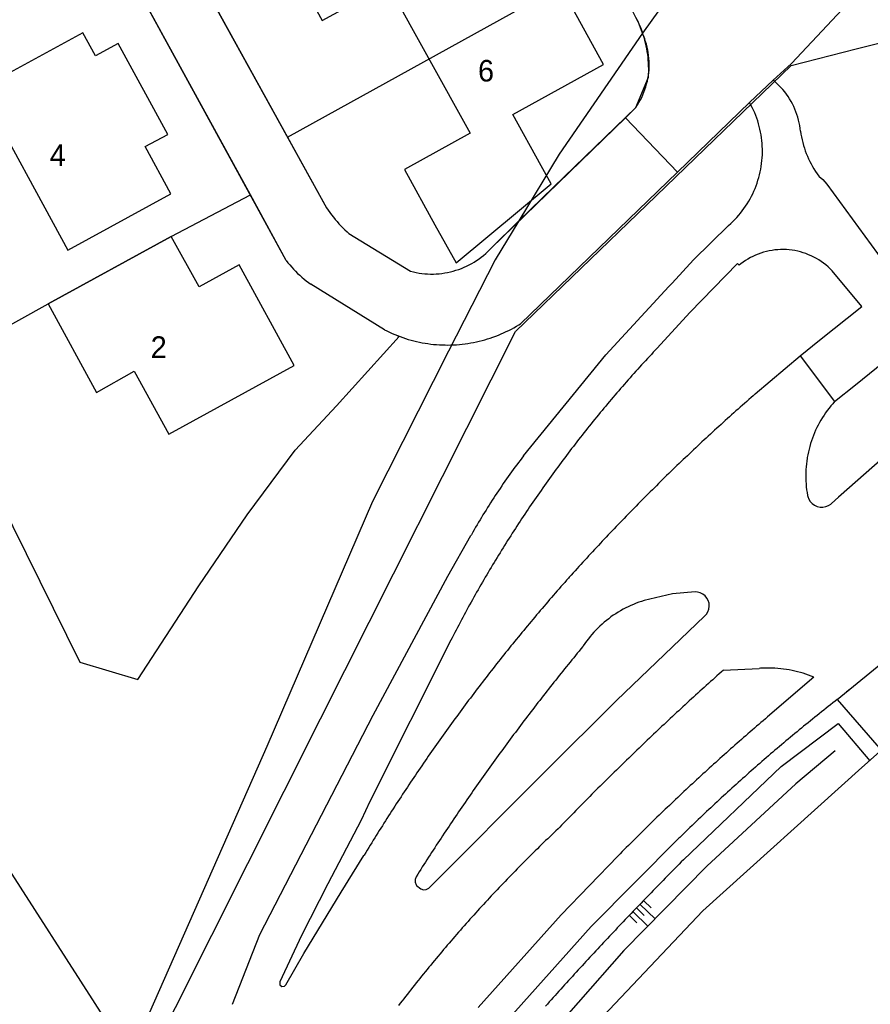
# Model space of a CAD drawing. Extents: x 123992 to 125854, y 449108 to 451911.
# Tile 45 of 175: x 124345 to 124405, y 450339 to 450408. Entities that reach past the tile are written whole.
import ezdxf
from ezdxf.enums import TextEntityAlignment as Align

# ---------------------------------------------------------------- set-up
doc = ezdxf.new("R2010")
doc.units = 0
for name, color, linetype in [('DEFAULT_113', 2, 'CONTINUOUS'), ('DEFAULT_21', 8, 'CONTINUOUS'), ('DEFAULT_23', 9, 'CONTINUOUS'), ('DEFAULT_4', 1, 'CONTINUOUS'), ('DEFAULT_79', 9, 'CONTINUOUS'), ('DEFAULT_87', 9, 'CONTINUOUS'), ('DEFAULT_99', 9, 'CONTINUOUS'), ('S04_TALUD', 9, 'CONTINUOUS')]:
    doc.layers.add(name, color=color, linetype=linetype)

msp = doc.modelspace()

# ---------------------------------------------------------------- linework, layer by layer
at = {"layer": 'DEFAULT_21'}
for points in [[(124353.574, 450333.99), (124366.218, 450359.126), (124379.79, 450386.089), (124388.956, 450394.916), (124399.01, 450404.609), (124403.523, 450405.769), (124409.097, 450407.179), (124422.333, 450409.675), (124432.444, 450411.575), (124441.162, 450415.642), (124479.555, 450433.589), (124491.01, 450438.966), (124500.173, 450443.286)], [(124361.329, 450395.607), (124351.456, 450413.672)], [(124363.919, 450399.624), (124385.555, 450411.59)], [(124388.644, 450406.86), (124388.58, 450407.05), (124388.511, 450407.237), (124388.438, 450407.423), (124388.359, 450407.607), (124388.276, 450407.789), (124388.188, 450407.969), (124388.095, 450408.146), (124387.998, 450408.321), (124387.896, 450408.493), (124387.79, 450408.662), (124387.679, 450408.829), (124387.564, 450408.992), (124387.445, 450409.153), (124387.321, 450409.31), (124387.194, 450409.464), (124387.137, 450409.53)], [(124358.982, 450408.545), (124363.919, 450399.624)], [(124388.188, 450401.701), (124388.298, 450401.868), (124388.402, 450402.039), (124388.499, 450402.214), (124388.589, 450402.392), (124388.672, 450402.574), (124388.749, 450402.759), (124388.818, 450402.946), (124388.881, 450403.136), (124388.936, 450403.329), (124388.984, 450403.523), (124389.024, 450403.719), (124389.057, 450403.916), (124389.082, 450404.114), (124389.1, 450404.314), (124389.11, 450404.513), (124389.113, 450404.713), (124389.108, 450404.913), (124389.096, 450405.113), (124389.076, 450405.312), (124389.048, 450405.51), (124389.013, 450405.707), (124388.971, 450405.902), (124388.921, 450406.096), (124388.864, 450406.288), (124388.8, 450406.477), (124388.728, 450406.664), (124388.65, 450406.848), (124388.644, 450406.86)], [(124388.188, 450401.701), (124382.458, 450396.165), (124380.023, 450393.802)], [(124363.919, 450399.624), (124366.643, 450394.701)], [(124339.471, 450383.715), (124347.24, 450388.03), (124355.8, 450392.72), (124361.329, 450395.607)], [(124363.825, 450391.04), (124361.329, 450395.607)], [(124366.643, 450394.701), (124366.755, 450394.536), (124366.871, 450394.373), (124366.991, 450394.212), (124367.113, 450394.054), (124367.239, 450393.899), (124367.368, 450393.746), (124367.501, 450393.596), (124367.636, 450393.449), (124367.775, 450393.305), (124367.916, 450393.163), (124368.061, 450393.025), (124368.187, 450392.909)], [(124322.321, 450394.455), (124332.589, 450372.873), (124343.266, 450350.508), (124351.496, 450337.758)], [(124378.1, 450391.888), (124380.023, 450393.802)], [(124368.187, 450392.909), (124372.495, 450390.289)], [(124372.495, 450390.289), (124372.689, 450390.241), (124372.885, 450390.2), (124373.082, 450390.165), (124373.28, 450390.138), (124373.479, 450390.117), (124373.678, 450390.104), (124373.878, 450390.098), (124374.078, 450390.098), (124374.278, 450390.106), (124374.478, 450390.121), (124374.676, 450390.142), (124374.874, 450390.171), (124375.071, 450390.207), (124375.266, 450390.249), (124375.46, 450390.299), (124375.652, 450390.355), (124375.842, 450390.418), (124376.03, 450390.488), (124376.214, 450390.564), (124376.397, 450390.646), (124376.576, 450390.735), (124376.752, 450390.83), (124376.924, 450390.932), (124377.093, 450391.039), (124377.258, 450391.152), (124377.418, 450391.271), (124377.575, 450391.396), (124377.727, 450391.526), (124377.874, 450391.661), (124378.017, 450391.801), (124378.1, 450391.888)], [(124363.825, 450391.04), (124363.948, 450390.882), (124364.075, 450390.728), (124364.206, 450390.577), (124364.341, 450390.429), (124364.479, 450390.285), (124364.621, 450390.144), (124364.767, 450390.007), (124364.916, 450389.873), (124365.068, 450389.744), (124365.224, 450389.618), (124365.383, 450389.497), (124365.54, 450389.383)], [(124370.664, 450386.221), (124365.54, 450389.383)], [(124339.471, 450383.715), (124342.896, 450376.271), (124349.452, 450363.08), (124353.495, 450361.869), (124357.748, 450368.399), (124361.101, 450373.326), (124364.453, 450377.835), (124367.322, 450380.918), (124371.703, 450385.759)], [(124370.664, 450386.221), (124370.843, 450386.131), (124371.023, 450386.045), (124371.205, 450385.962), (124371.389, 450385.883), (124371.574, 450385.808), (124371.703, 450385.759)], [(124406.42, 450357.953), (124403.922, 450355.74), (124392.849, 450345.764), (124381.852, 450334.138), (124372.754, 450322.762), (124369.714, 450318.224)]]:
    msp.add_lwpolyline(points, dxfattribs=at)
at = {"layer": 'DEFAULT_23'}
for points in [[(124392.628, 450412.41), (124388.644, 450406.86)], [(124388.644, 450406.86), (124382.836, 450398.453), (124380.023, 450393.802)], [(124380.023, 450393.802), (124378.386, 450391.077), (124375.137, 450384.727), (124369.836, 450374.25), (124362.486, 450357.198), (124354.312, 450338.671), (124353.037, 450335.369)]]:
    msp.add_lwpolyline(points, dxfattribs=at)
at = {"layer": 'DEFAULT_4'}
for points in [[(124381.59, 450397.62), (124379.61, 450401.21), (124385.93, 450404.69), (124379.93, 450415.59), (124373.6, 450412.11), (124371.63, 450415.69), (124364.22, 450411.6), (124366.34, 450407.75), (124370.91, 450410.25), (124376.63, 450399.9), (124372.06, 450397.37), (124374.19, 450393.53)], [(124355.79, 450395.67), (124354, 450398.98), (124355.58, 450399.81), (124352.13, 450406.14), (124350.54, 450405.28), (124349.66, 450406.9), (124342.48, 450402.98), (124348.62, 450391.76), (124355.79, 450395.67)], [(124374.19, 450393.53), (124375.658, 450390.884), (124382.273, 450396.382), (124381.59, 450397.62)], [(124364.39, 450383.74), (124360.55, 450390.74), (124357.75, 450389.2), (124355.8, 450392.72), (124347.24, 450388.03), (124350.6, 450381.86), (124353.23, 450383.34), (124355.64, 450378.95), (124364.39, 450383.74)]]:
    msp.add_lwpolyline(points, dxfattribs=at)
at = {"layer": 'DEFAULT_79'}
for points in [[(124391.087, 450397.196), (124387.467, 450400.982)], [(124402.06, 450356.898), (124399.319, 450354.606), (124393.137, 450348.859), (124387.348, 450342.998), (124380.979, 450335.762), (124378.268, 450332.521), (124376.231, 450329.575)]]:
    msp.add_lwpolyline(points, dxfattribs=at)
at = {"layer": 'DEFAULT_87'}
for points in [[(124391.492, 450349.303), (124398.31, 450355.803), (124402.285, 450358.792), (124404.475, 450356.215)], [(124391.492, 450349.303), (124391.351, 450349.161), (124391.21, 450349.02), (124391.069, 450348.878), (124390.928, 450348.736), (124390.787, 450348.594), (124390.647, 450348.451), (124390.506, 450348.309), (124390.366, 450348.166), (124390.226, 450348.024), (124390.085, 450347.881), (124389.945, 450347.738), (124389.805, 450347.596), (124389.666, 450347.453), (124389.526, 450347.309), (124389.386, 450347.166), (124389.247, 450347.023), (124389.107, 450346.879), (124388.968, 450346.736), (124388.829, 450346.592), (124388.69, 450346.448), (124388.551, 450346.304), (124388.412, 450346.16), (124388.274, 450346.016), (124388.135, 450345.872), (124387.997, 450345.728), (124387.858, 450345.583), (124387.72, 450345.439), (124387.582, 450345.294), (124387.444, 450345.149), (124387.306, 450345.004), (124387.168, 450344.859), (124387.031, 450344.714), (124386.893, 450344.569), (124386.756, 450344.424), (124386.619, 450344.278), (124386.481, 450344.133), (124386.344, 450343.987), (124386.207, 450343.841), (124386.071, 450343.696), (124385.934, 450343.55), (124385.797, 450343.404), (124385.661, 450343.257), (124385.524, 450343.111), (124385.388, 450342.965), (124385.252, 450342.818), (124385.116, 450342.672), (124384.98, 450342.525), (124384.844, 450342.378), (124384.709, 450342.231), (124384.573, 450342.084), (124384.438, 450341.937), (124384.302, 450341.79), (124384.167, 450341.642), (124384.032, 450341.495), (124383.897, 450341.347), (124383.762, 450341.199), (124383.627, 450341.052), (124383.493, 450340.904), (124383.358, 450340.756), (124383.224, 450340.608), (124383.09, 450340.459), (124382.955, 450340.311), (124382.821, 450340.163), (124382.687, 450340.014), (124382.554, 450339.865), (124382.42, 450339.717), (124382.286, 450339.568), (124382.153, 450339.419), (124382.02, 450339.27), (124381.886, 450339.121)]]:
    msp.add_lwpolyline(points, dxfattribs=at)
at = {"layer": 'DEFAULT_99'}
for points in [[(124363.825, 450391.04), (124353.894, 450409.212), (124357.518, 450411.191), (124366.643, 450394.701)], [(124397.743, 450403.605), (124399.036, 450404.748), (124403.62, 450409.677), (124404.284, 450410.429)], [(124389.06, 450403.795), (124389.071, 450403.995), (124389.077, 450404.195), (124389.078, 450404.395), (124389.075, 450404.595), (124389.066, 450404.794), (124389.052, 450404.994), (124389.033, 450405.193), (124389.008, 450405.391), (124388.979, 450405.589), (124388.945, 450405.786), (124388.906, 450405.983), (124388.862, 450406.178), (124388.813, 450406.372), (124388.76, 450406.564), (124388.701, 450406.755), (124388.638, 450406.945), (124388.569, 450407.133), (124388.497, 450407.319), (124388.419, 450407.504), (124388.337, 450407.686), (124388.28, 450407.805)], [(124387.467, 450400.982), (124388.19, 450401.684), (124389.06, 450403.795)], [(124396.111, 450402.033), (124397.743, 450403.605)], [(124399.657, 450400.034), (124399.633, 450400.233), (124399.602, 450400.43), (124399.564, 450400.626), (124399.518, 450400.821), (124399.465, 450401.014), (124399.404, 450401.204), (124399.337, 450401.393), (124399.262, 450401.578), (124399.18, 450401.761), (124399.092, 450401.94), (124398.997, 450402.116), (124398.895, 450402.288), (124398.787, 450402.456), (124398.672, 450402.62), (124398.552, 450402.78), (124398.425, 450402.935), (124398.293, 450403.085), (124398.155, 450403.23), (124398.012, 450403.369), (124397.863, 450403.503), (124397.743, 450403.605)], [(124396.111, 450402.033), (124391.087, 450397.196)], [(124394.643, 450393.478), (124394.792, 450393.612), (124394.937, 450393.749), (124395.078, 450393.891), (124395.214, 450394.037), (124395.347, 450394.187), (124395.475, 450394.341), (124395.598, 450394.498), (124395.717, 450394.659), (124395.831, 450394.823), (124395.94, 450394.991), (124396.044, 450395.162), (124396.144, 450395.335), (124396.238, 450395.512), (124396.327, 450395.691), (124396.411, 450395.872), (124396.489, 450396.056), (124396.562, 450396.243), (124396.63, 450396.431), (124396.692, 450396.621), (124396.748, 450396.813), (124396.799, 450397.006), (124396.844, 450397.201), (124396.884, 450397.397), (124396.917, 450397.594), (124396.945, 450397.792), (124396.968, 450397.991), (124396.984, 450398.19), (124396.995, 450398.39), (124397, 450398.59), (124396.999, 450398.79), (124396.992, 450398.99), (124396.979, 450399.189), (124396.961, 450399.389), (124396.936, 450399.587), (124396.906, 450399.785), (124396.87, 450399.982), (124396.829, 450400.177), (124396.782, 450400.372), (124396.729, 450400.564), (124396.67, 450400.756), (124396.606, 450400.945), (124396.537, 450401.133), (124396.462, 450401.318), (124396.382, 450401.501), (124396.296, 450401.682), (124396.205, 450401.86), (124396.111, 450402.033)], [(124378.1, 450391.888), (124387.467, 450400.982)], [(124399.657, 450400.034), (124399.687, 450399.836), (124399.723, 450399.64), (124399.764, 450399.444), (124399.812, 450399.25), (124399.865, 450399.057), (124399.924, 450398.866), (124399.988, 450398.676), (124400.058, 450398.489), (124400.133, 450398.304), (124400.214, 450398.121), (124400.3, 450397.94), (124400.391, 450397.762), (124400.488, 450397.587), (124400.59, 450397.415), (124400.696, 450397.246), (124400.808, 450397.08), (124400.924, 450396.917), (124400.947, 450396.887)], [(124391.087, 450397.196), (124380.14, 450386.632)], [(124400.947, 450396.887), (124401.209, 450396.685), (124401.482, 450396.352), (124406.35, 450389.711), (124411.898, 450393.723), (124413.33, 450394.701)], [(124366.643, 450394.701), (124366.755, 450394.536), (124366.871, 450394.373), (124366.991, 450394.212), (124367.113, 450394.054), (124367.239, 450393.899), (124367.368, 450393.746), (124367.501, 450393.596), (124367.636, 450393.449), (124367.775, 450393.305), (124367.916, 450393.163), (124368.061, 450393.025), (124368.187, 450392.909)], [(124380.367, 450377.442), (124386.083, 450384.468), (124390.484, 450389.229), (124390.713, 450389.471), (124392.21, 450391.085), (124394.643, 450393.478)], [(124368.187, 450392.909), (124372.495, 450390.289)], [(124372.495, 450390.289), (124372.689, 450390.241), (124372.885, 450390.2), (124373.082, 450390.165), (124373.28, 450390.138), (124373.479, 450390.117), (124373.678, 450390.104), (124373.878, 450390.098), (124374.078, 450390.098), (124374.278, 450390.106), (124374.478, 450390.121), (124374.676, 450390.142), (124374.874, 450390.171), (124375.071, 450390.207), (124375.266, 450390.249), (124375.46, 450390.299), (124375.652, 450390.355), (124375.842, 450390.418), (124376.03, 450390.488), (124376.214, 450390.564), (124376.397, 450390.646), (124376.576, 450390.735), (124376.752, 450390.83), (124376.924, 450390.932), (124377.093, 450391.039), (124377.258, 450391.152), (124377.418, 450391.271), (124377.575, 450391.396), (124377.727, 450391.526), (124377.874, 450391.661), (124378.017, 450391.801), (124378.1, 450391.888)], [(124401.862, 450390.325), (124401.721, 450390.467), (124401.574, 450390.602), (124401.422, 450390.732), (124401.264, 450390.855), (124401.101, 450390.971), (124400.934, 450391.08), (124400.762, 450391.182), (124400.586, 450391.277), (124400.406, 450391.365), (124400.222, 450391.445), (124400.036, 450391.517), (124399.846, 450391.581), (124399.654, 450391.637), (124399.46, 450391.685), (124399.264, 450391.725), (124399.067, 450391.757), (124398.868, 450391.78), (124398.669, 450391.795), (124398.469, 450391.801), (124398.269, 450391.8), (124398.069, 450391.79), (124397.87, 450391.771), (124397.672, 450391.744), (124397.475, 450391.709), (124397.28, 450391.666), (124397.087, 450391.614), (124396.896, 450391.555), (124396.707, 450391.487), (124396.522, 450391.412), (124396.34, 450391.329), (124396.162, 450391.238), (124395.988, 450391.14), (124395.818, 450391.035), (124395.652, 450390.923), (124395.491, 450390.804), (124395.385, 450390.719)], [(124363.825, 450391.04), (124363.948, 450390.882), (124364.075, 450390.728), (124364.206, 450390.577), (124364.341, 450390.429), (124364.479, 450390.285), (124364.621, 450390.144), (124364.767, 450390.007), (124364.916, 450389.873), (124365.068, 450389.744), (124365.224, 450389.618), (124365.383, 450389.497), (124365.54, 450389.383)], [(124395.385, 450390.719), (124395.274, 450390.829), (124391.933, 450387.43), (124389.673, 450384.939)], [(124399.638, 450384.402), (124400.968, 450385.486), (124403.926, 450387.832), (124401.862, 450390.325)], [(124370.664, 450386.221), (124365.54, 450389.383)], [(124370.664, 450386.221), (124370.843, 450386.131), (124371.023, 450386.045), (124371.205, 450385.962), (124371.389, 450385.884), (124371.575, 450385.809), (124371.762, 450385.738), (124371.95, 450385.671), (124372.14, 450385.608), (124372.331, 450385.549), (124372.523, 450385.494), (124372.717, 450385.443), (124372.911, 450385.397), (124373.107, 450385.354), (124373.303, 450385.315), (124373.5, 450385.281), (124373.698, 450385.251), (124373.896, 450385.224), (124374.095, 450385.202), (124374.294, 450385.185), (124374.493, 450385.171), (124374.693, 450385.161), (124374.893, 450385.156), (124375.093, 450385.155), (124375.293, 450385.158), (124375.493, 450385.166), (124375.693, 450385.177), (124375.892, 450385.193), (124376.091, 450385.213), (124376.289, 450385.237), (124376.487, 450385.265), (124376.685, 450385.297), (124376.881, 450385.334), (124377.077, 450385.375), (124377.272, 450385.419), (124377.466, 450385.468), (124377.659, 450385.521), (124377.851, 450385.578), (124378.041, 450385.639), (124378.23, 450385.704), (124378.418, 450385.772), (124378.605, 450385.845), (124378.789, 450385.922), (124378.972, 450386.002), (124379.154, 450386.087), (124379.333, 450386.175), (124379.511, 450386.267), (124379.687, 450386.362), (124379.86, 450386.462), (124380.032, 450386.564), (124380.14, 450386.632)], [(124389.673, 450384.939), (124389.536, 450384.794), (124389.399, 450384.648), (124389.262, 450384.502), (124389.125, 450384.356), (124388.989, 450384.209), (124388.854, 450384.062), (124388.718, 450383.915), (124388.583, 450383.768), (124388.448, 450383.62), (124388.314, 450383.472), (124388.18, 450383.323), (124388.046, 450383.174), (124387.913, 450383.025), (124387.78, 450382.876), (124387.647, 450382.726), (124387.515, 450382.576), (124387.383, 450382.426), (124387.251, 450382.276), (124387.12, 450382.125), (124386.989, 450381.974), (124386.858, 450381.822), (124386.728, 450381.67), (124386.598, 450381.518), (124386.469, 450381.366), (124386.34, 450381.213), (124386.211, 450381.06), (124386.082, 450380.907), (124385.954, 450380.753), (124385.826, 450380.6), (124385.699, 450380.446), (124385.572, 450380.291), (124385.445, 450380.136), (124385.319, 450379.981), (124385.193, 450379.826), (124385.067, 450379.671), (124384.941, 450379.515), (124384.817, 450379.359), (124384.692, 450379.202), (124384.568, 450379.045), (124384.444, 450378.888), (124384.32, 450378.731), (124384.197, 450378.573), (124384.074, 450378.416), (124383.952, 450378.257), (124383.83, 450378.099), (124383.708, 450377.94), (124383.587, 450377.781), (124383.466, 450377.622), (124383.345, 450377.463), (124383.225, 450377.303), (124383.105, 450377.143), (124382.985, 450376.982), (124382.866, 450376.822), (124382.747, 450376.661), (124382.629, 450376.5), (124382.511, 450376.338), (124382.393, 450376.177), (124382.276, 450376.015), (124382.159, 450375.852), (124382.042, 450375.69), (124381.926, 450375.527), (124381.81, 450375.364), (124381.695, 450375.201), (124381.58, 450375.037), (124381.465, 450374.873), (124381.351, 450374.709), (124381.237, 450374.545), (124381.123, 450374.38), (124381.01, 450374.215), (124380.897, 450374.05), (124380.785, 450373.885), (124380.673, 450373.719), (124380.561, 450373.553), (124380.45, 450373.387), (124380.339, 450373.221), (124380.228, 450373.054), (124380.118, 450372.887), (124380.008, 450372.72), (124379.899, 450372.552), (124379.79, 450372.385), (124379.681, 450372.217), (124379.573, 450372.049), (124379.465, 450371.88), (124379.358, 450371.712), (124379.251, 450371.543), (124379.144, 450371.373), (124379.038, 450371.204), (124378.932, 450371.034), (124378.826, 450370.865), (124378.721, 450370.694), (124378.616, 450370.524), (124378.512, 450370.353), (124378.408, 450370.183), (124378.304, 450370.011), (124378.201, 450369.84), (124378.098, 450369.669), (124377.996, 450369.497), (124377.894, 450369.325), (124377.792, 450369.152), (124377.691, 450368.98), (124377.59, 450368.807), (124377.49, 450368.634), (124377.39, 450368.461), (124377.29, 450368.288), (124377.191, 450368.114), (124377.092, 450367.94), (124376.994, 450367.766), (124376.896, 450367.592), (124376.798, 450367.417), (124376.701, 450367.242), (124376.604, 450367.067), (124376.507, 450366.892), (124376.411, 450366.717), (124376.316, 450366.541), (124376.221, 450366.365), (124376.126, 450366.189), (124376.031, 450366.013), (124375.937, 450365.836), (124375.844, 450365.66), (124375.75, 450365.483), (124375.658, 450365.306), (124375.565, 450365.128), (124375.473, 450364.951), (124375.382, 450364.773), (124375.291, 450364.596)], [(124396.507, 450381.753), (124399.638, 450384.402)], [(124399.638, 450384.402), (124402.032, 450381.213)], [(124402.032, 450381.213), (124403.478, 450382.383), (124406.407, 450384.752), (124409.519, 450380.918), (124406.652, 450378.387), (124405.39, 450377.277)], [(124396.507, 450381.753), (124396.356, 450381.622), (124396.206, 450381.49), (124396.055, 450381.358), (124395.905, 450381.226), (124395.755, 450381.094), (124395.605, 450380.962), (124395.455, 450380.829), (124395.306, 450380.696), (124395.156, 450380.563), (124395.007, 450380.43), (124394.858, 450380.297), (124394.709, 450380.163), (124394.561, 450380.029), (124394.412, 450379.895), (124394.264, 450379.761), (124394.116, 450379.627), (124393.968, 450379.492), (124393.82, 450379.357), (124393.673, 450379.222), (124393.525, 450379.087), (124393.378, 450378.952), (124393.231, 450378.816), (124393.084, 450378.68), (124392.938, 450378.544), (124392.791, 450378.408), (124392.645, 450378.271), (124392.499, 450378.135), (124392.353, 450377.998), (124392.207, 450377.861), (124392.062, 450377.724), (124391.916, 450377.586), (124391.771, 450377.449), (124391.626, 450377.311), (124391.482, 450377.173), (124391.337, 450377.035), (124391.193, 450376.896), (124391.048, 450376.758), (124390.904, 450376.619), (124390.761, 450376.48), (124390.617, 450376.341), (124390.473, 450376.202), (124390.33, 450376.062), (124390.187, 450375.922), (124390.044, 450375.782), (124389.902, 450375.642), (124389.759, 450375.502), (124389.617, 450375.361), (124389.475, 450375.22), (124389.333, 450375.08), (124389.191, 450374.938), (124389.05, 450374.797), (124388.908, 450374.656), (124388.767, 450374.514), (124388.626, 450374.372), (124388.485, 450374.23), (124388.345, 450374.088), (124388.204, 450373.945), (124388.064, 450373.803), (124387.924, 450373.66), (124387.784, 450373.517), (124387.645, 450373.373), (124387.505, 450373.23), (124387.366, 450373.086), (124387.227, 450372.943), (124387.088, 450372.799), (124386.95, 450372.655), (124386.811, 450372.51), (124386.673, 450372.366), (124386.535, 450372.221), (124386.397, 450372.076), (124386.26, 450371.931), (124386.122, 450371.786), (124385.985, 450371.64), (124385.848, 450371.494), (124385.711, 450371.349), (124385.574, 450371.203), (124385.438, 450371.056), (124385.302, 450370.91), (124385.166, 450370.763), (124385.03, 450370.617), (124384.894, 450370.47), (124384.759, 450370.322), (124384.623, 450370.175), (124384.488, 450370.028), (124384.354, 450369.88), (124384.219, 450369.732), (124384.084, 450369.584), (124383.95, 450369.436), (124383.816, 450369.287), (124383.682, 450369.139), (124383.549, 450368.99), (124383.495, 450368.93)], [(124402.032, 450381.213), (124401.898, 450381.064), (124401.769, 450380.912), (124401.643, 450380.756), (124401.522, 450380.597), (124401.404, 450380.435), (124401.291, 450380.27), (124401.183, 450380.102), (124401.079, 450379.932), (124400.979, 450379.758), (124400.884, 450379.582), (124400.794, 450379.404), (124400.708, 450379.223), (124400.627, 450379.04), (124400.551, 450378.855), (124400.48, 450378.668), (124400.414, 450378.48), (124400.353, 450378.289), (124400.297, 450378.097), (124400.246, 450377.904), (124400.2, 450377.709), (124400.159, 450377.513), (124400.123, 450377.317), (124400.116, 450377.274)], [(124380.367, 450377.442), (124380.245, 450377.283), (124380.124, 450377.124), (124380.003, 450376.965), (124379.884, 450376.805), (124379.764, 450376.644), (124379.646, 450376.483), (124379.528, 450376.321), (124379.411, 450376.159), (124379.295, 450375.996), (124379.18, 450375.833), (124379.065, 450375.669), (124378.951, 450375.505), (124378.837, 450375.34), (124378.725, 450375.175), (124378.613, 450375.009), (124378.502, 450374.843), (124378.391, 450374.676), (124378.282, 450374.509), (124378.173, 450374.341), (124378.064, 450374.173), (124377.957, 450374.004), (124377.85, 450373.835), (124377.744, 450373.665), (124377.639, 450373.495), (124377.534, 450373.325), (124377.431, 450373.154), (124377.328, 450372.982), (124377.225, 450372.81), (124377.124, 450372.638), (124377.023, 450372.465), (124376.923, 450372.292), (124376.824, 450372.118), (124376.726, 450371.944), (124376.698, 450371.895)], [(124400.116, 450377.274), (124400.087, 450377.076), (124400.062, 450376.878), (124400.044, 450376.679), (124400.03, 450376.479), (124400.021, 450376.279), (124400.018, 450376.079), (124400.02, 450375.879), (124400.027, 450375.679), (124400.04, 450375.48), (124400.058, 450375.281), (124400.081, 450375.082), (124400.109, 450374.884), (124400.142, 450374.687), (124400.157, 450374.607)], [(124405.39, 450377.277), (124402.308, 450374.552), (124401.821, 450374.122)], [(124400.157, 450374.607), (124400.23, 450374.421), (124400.338, 450374.253), (124400.477, 450374.109), (124400.64, 450373.995), (124400.823, 450373.915), (124401.018, 450373.872), (124401.218, 450373.867), (124401.415, 450373.901), (124401.601, 450373.973), (124401.77, 450374.079), (124401.821, 450374.122)], [(124360.088, 450339.252), (124361.995, 450344.12), (124369.88, 450359.377), (124375.088, 450369.059), (124376.698, 450371.895)], [(124383.495, 450368.93), (124383.362, 450368.78), (124383.23, 450368.631), (124383.097, 450368.481), (124382.965, 450368.331), (124382.833, 450368.18), (124382.701, 450368.03), (124382.57, 450367.879), (124382.439, 450367.728), (124382.308, 450367.577), (124382.177, 450367.426), (124382.046, 450367.274), (124381.916, 450367.123), (124381.786, 450366.971), (124381.656, 450366.819), (124381.526, 450366.666), (124381.397, 450366.514), (124381.268, 450366.361), (124381.139, 450366.208), (124381.01, 450366.055), (124380.882, 450365.902), (124380.753, 450365.748), (124380.625, 450365.595), (124380.498, 450365.441), (124380.37, 450365.287), (124380.243, 450365.133), (124380.116, 450364.978), (124379.989, 450364.823), (124379.862, 450364.669), (124379.736, 450364.514), (124379.61, 450364.358), (124379.484, 450364.203), (124379.358, 450364.047), (124379.233, 450363.891), (124379.108, 450363.735), (124378.983, 450363.579), (124378.858, 450363.423), (124378.734, 450363.266), (124378.61, 450363.11), (124378.486, 450362.953), (124378.362, 450362.796), (124378.238, 450362.638), (124378.115, 450362.481), (124377.992, 450362.323), (124377.869, 450362.165), (124377.747, 450362.007), (124377.625, 450361.849), (124377.503, 450361.69), (124377.381, 450361.532), (124377.259, 450361.373), (124377.138, 450361.214), (124377.017, 450361.055), (124376.896, 450360.895), (124376.775, 450360.736), (124376.655, 450360.576), (124376.535, 450360.416), (124376.415, 450360.256), (124376.295, 450360.096), (124376.176, 450359.935), (124376.057, 450359.775), (124375.938, 450359.614), (124375.819, 450359.453), (124375.701, 450359.292), (124375.583, 450359.13), (124375.465, 450358.969), (124375.347, 450358.807), (124375.23, 450358.645), (124375.113, 450358.483), (124374.996, 450358.321), (124374.879, 450358.158), (124374.763, 450357.996), (124374.646, 450357.833), (124374.531, 450357.67), (124374.415, 450357.507), (124374.299, 450357.343), (124374.184, 450357.18), (124374.069, 450357.016), (124373.955, 450356.852), (124373.84, 450356.688), (124373.726, 450356.524), (124373.612, 450356.36), (124373.498, 450356.195), (124373.385, 450356.03), (124373.272, 450355.866), (124373.159, 450355.701), (124373.046, 450355.535), (124372.934, 450355.37), (124372.822, 450355.204), (124372.71, 450355.039), (124372.598, 450354.873), (124372.487, 450354.707), (124372.375, 450354.54), (124372.265, 450354.374), (124372.154, 450354.207), (124372.043, 450354.04), (124371.933, 450353.874), (124371.823, 450353.706), (124371.714, 450353.539), (124371.604, 450353.372), (124371.495, 450353.204), (124371.386, 450353.036), (124371.278, 450352.868), (124371.169, 450352.7), (124371.061, 450352.532), (124370.954, 450352.364), (124370.846, 450352.195), (124370.739, 450352.026), (124370.632, 450351.857), (124370.525, 450351.688), (124370.418, 450351.519), (124370.312, 450351.35), (124370.206, 450351.18), (124370.1, 450351.01), (124369.995, 450350.84), (124369.889, 450350.67), (124369.784, 450350.5), (124369.679, 450350.33), (124369.575, 450350.159), (124369.471, 450349.988), (124369.367, 450349.818), (124369.263, 450349.647), (124369.244, 450349.615)], [(124392.318, 450367.968), (124390.738, 450367.826), (124388.772, 450367.364)], [(124392.967, 450366.267), (124393.103, 450366.413), (124393.206, 450366.584), (124393.272, 450366.773), (124393.297, 450366.971), (124393.282, 450367.17), (124393.227, 450367.362), (124393.133, 450367.538), (124393.005, 450367.692), (124392.849, 450367.816), (124392.67, 450367.905), (124392.478, 450367.956), (124392.318, 450367.968)], [(124388.772, 450367.364), (124388.581, 450367.304), (124388.392, 450367.24), (124388.204, 450367.17), (124388.019, 450367.096), (124387.835, 450367.017), (124387.653, 450366.933), (124387.474, 450366.845), (124387.297, 450366.752), (124387.122, 450366.654), (124386.95, 450366.552), (124386.781, 450366.446), (124386.614, 450366.335), (124386.451, 450366.22), (124386.29, 450366.101), (124386.133, 450365.977), (124385.978, 450365.85), (124385.828, 450365.719), (124385.68, 450365.584), (124385.536, 450365.445), (124385.396, 450365.302), (124385.259, 450365.156), (124385.126, 450365.007), (124384.997, 450364.854), (124384.873, 450364.698), (124384.752, 450364.538), (124384.635, 450364.376), (124384.523, 450364.211), (124384.488, 450364.158)], [(124373.799, 450347.386), (124381.862, 450355.469), (124386.845, 450360.394), (124392.967, 450366.267)], [(124375.291, 450364.596), (124369.658, 450353.381), (124369.036, 450352.072), (124366.722, 450347.633), (124364.899, 450344.049), (124363.383, 450340.809)], [(124384.488, 450364.158), (124384.361, 450364.004), (124384.233, 450363.85), (124384.106, 450363.695), (124383.98, 450363.54), (124383.853, 450363.386), (124383.727, 450363.231), (124383.6, 450363.075), (124383.474, 450362.92), (124383.348, 450362.765), (124383.223, 450362.609), (124383.097, 450362.453), (124382.972, 450362.297), (124382.847, 450362.141), (124382.722, 450361.985), (124382.598, 450361.828), (124382.474, 450361.672), (124382.349, 450361.515), (124382.225, 450361.358), (124382.102, 450361.201), (124381.978, 450361.044), (124381.855, 450360.886), (124381.731, 450360.729), (124381.608, 450360.571), (124381.486, 450360.413), (124381.363, 450360.255), (124381.241, 450360.097), (124381.119, 450359.938), (124380.997, 450359.78), (124380.875, 450359.621), (124380.754, 450359.462), (124380.632, 450359.303), (124380.511, 450359.144), (124380.39, 450358.985), (124380.269, 450358.825), (124380.149, 450358.666), (124380.029, 450358.506), (124379.909, 450358.346), (124379.789, 450358.186), (124379.669, 450358.026), (124379.55, 450357.865), (124379.43, 450357.705), (124379.311, 450357.544), (124379.193, 450357.383), (124379.074, 450357.222), (124378.955, 450357.061), (124378.837, 450356.9), (124378.719, 450356.738), (124378.602, 450356.576), (124378.484, 450356.415), (124378.367, 450356.253), (124378.249, 450356.091), (124378.133, 450355.928), (124378.016, 450355.766), (124377.899, 450355.603), (124377.783, 450355.441), (124377.667, 450355.278), (124377.551, 450355.115), (124377.435, 450354.952), (124377.32, 450354.788), (124377.205, 450354.625), (124377.09, 450354.461), (124376.975, 450354.298), (124376.86, 450354.134), (124376.746, 450353.97), (124376.632, 450353.805), (124376.518, 450353.641), (124376.404, 450353.477), (124376.29, 450353.312), (124376.177, 450353.147), (124376.064, 450352.982), (124375.951, 450352.817), (124375.838, 450352.652), (124375.726, 450352.487), (124375.613, 450352.321), (124375.501, 450352.155), (124375.39, 450351.99), (124375.278, 450351.824), (124375.167, 450351.657), (124375.055, 450351.491), (124374.944, 450351.325), (124374.834, 450351.158), (124374.723, 450350.992), (124374.613, 450350.825), (124374.503, 450350.658), (124374.393, 450350.491), (124374.283, 450350.324), (124374.174, 450350.156), (124374.064, 450349.989), (124373.955, 450349.821), (124373.847, 450349.653), (124373.738, 450349.485), (124373.63, 450349.317), (124373.521, 450349.149), (124373.414, 450348.98), (124373.306, 450348.812), (124373.198, 450348.643), (124373.091, 450348.474), (124372.984, 450348.306), (124372.877, 450348.136), (124372.875, 450348.133)], [(124402.218, 450360.477), (124405.882, 450363.466)], [(124394.283, 450362.517), (124394.134, 450362.384), (124393.984, 450362.251), (124393.835, 450362.118), (124393.686, 450361.985), (124393.537, 450361.851), (124393.388, 450361.717), (124393.239, 450361.584), (124393.091, 450361.45), (124392.942, 450361.316), (124392.794, 450361.182), (124392.646, 450361.047), (124392.498, 450360.913), (124392.35, 450360.778), (124392.202, 450360.643), (124392.055, 450360.509), (124391.907, 450360.374), (124391.76, 450360.238), (124391.612, 450360.103), (124391.465, 450359.968), (124391.318, 450359.832), (124391.171, 450359.696), (124391.024, 450359.561), (124390.878, 450359.425), (124390.731, 450359.288), (124390.585, 450359.152), (124390.439, 450359.016), (124390.292, 450358.879), (124390.146, 450358.742), (124390.001, 450358.606), (124389.855, 450358.469), (124389.709, 450358.332), (124389.564, 450358.194), (124389.418, 450358.057), (124389.273, 450357.919), (124389.128, 450357.782), (124388.983, 450357.644), (124388.838, 450357.506), (124388.694, 450357.368), (124388.549, 450357.23), (124388.405, 450357.091), (124388.26, 450356.953), (124388.116, 450356.814), (124387.972, 450356.675), (124387.828, 450356.537), (124387.685, 450356.397), (124387.541, 450356.258), (124387.397, 450356.119), (124387.254, 450355.98), (124387.111, 450355.84), (124386.968, 450355.7), (124386.825, 450355.56), (124386.682, 450355.42), (124386.539, 450355.28), (124386.397, 450355.14), (124386.254, 450355), (124386.112, 450354.859), (124385.97, 450354.718), (124385.828, 450354.578), (124385.686, 450354.437), (124385.544, 450354.296), (124385.402, 450354.154), (124385.261, 450354.013), (124385.12, 450353.872), (124384.978, 450353.73), (124384.837, 450353.588), (124384.696, 450353.446), (124384.555, 450353.304), (124384.415, 450353.162), (124384.274, 450353.02), (124384.134, 450352.878), (124383.993, 450352.735), (124383.853, 450352.592), (124383.713, 450352.449), (124383.573, 450352.307), (124383.434, 450352.163), (124383.294, 450352.02), (124383.155, 450351.877), (124383.015, 450351.733), (124382.876, 450351.59), (124382.764, 450351.474)], [(124394.283, 450362.517), (124396.785, 450362.642)], [(124400.593, 450362.024), (124400.407, 450362.099), (124400.22, 450362.169), (124400.031, 450362.235), (124399.841, 450362.296), (124399.649, 450362.352), (124399.456, 450362.404), (124399.262, 450362.452), (124399.066, 450362.494), (124398.87, 450362.532), (124398.673, 450362.565), (124398.475, 450362.594), (124398.276, 450362.617), (124398.077, 450362.636), (124397.877, 450362.65), (124397.678, 450362.659), (124397.478, 450362.664), (124397.278, 450362.663), (124397.078, 450362.658), (124396.878, 450362.648), (124396.785, 450362.642)], [(124400.593, 450362.024), (124397.356, 450359.258)], [(124402.848, 450361.02), (124402.988, 450361.133), (124403.127, 450361.246)], [(124402.218, 450360.477), (124402.06, 450360.354), (124401.903, 450360.231), (124401.746, 450360.107), (124401.588, 450359.983), (124401.432, 450359.859), (124401.275, 450359.735), (124401.118, 450359.611), (124400.962, 450359.486), (124400.806, 450359.361), (124400.65, 450359.235), (124400.494, 450359.11), (124400.339, 450358.984), (124400.183, 450358.858), (124400.028, 450358.732), (124399.873, 450358.606), (124399.719, 450358.479), (124399.564, 450358.352), (124399.41, 450358.225), (124399.256, 450358.097), (124399.102, 450357.97), (124398.948, 450357.842), (124398.794, 450357.713), (124398.641, 450357.585), (124398.488, 450357.456), (124398.335, 450357.328), (124398.182, 450357.198), (124398.03, 450357.069), (124397.877, 450356.939), (124397.725, 450356.81), (124397.573, 450356.68), (124397.422, 450356.549), (124397.27, 450356.419), (124397.119, 450356.288), (124396.968, 450356.157), (124396.817, 450356.026), (124396.666, 450355.894), (124396.516, 450355.762), (124396.365, 450355.63), (124396.215, 450355.498), (124396.065, 450355.366), (124395.916, 450355.233), (124395.766, 450355.1), (124395.617, 450354.967), (124395.468, 450354.834), (124395.319, 450354.7), (124395.171, 450354.566), (124395.022, 450354.432), (124394.874, 450354.298), (124394.726, 450354.163), (124394.578, 450354.028), (124394.431, 450353.893), (124394.283, 450353.758), (124394.136, 450353.623), (124393.989, 450353.487), (124393.843, 450353.351), (124393.696, 450353.215), (124393.55, 450353.079), (124393.404, 450352.942), (124393.258, 450352.805), (124393.112, 450352.668), (124392.967, 450352.531), (124392.822, 450352.393), (124392.677, 450352.256), (124392.532, 450352.118), (124392.387, 450351.979), (124392.243, 450351.841), (124392.099, 450351.702), (124391.955, 450351.563), (124391.811, 450351.424), (124391.668, 450351.285), (124391.524, 450351.145), (124391.381, 450351.006), (124391.239, 450350.866), (124391.184, 450350.812)], [(124402.218, 450360.477), (124405.137, 450357.116), (124405.223, 450357.187)], [(124397.356, 450359.258), (124397.204, 450359.128), (124397.051, 450358.999), (124396.899, 450358.869), (124396.748, 450358.739), (124396.596, 450358.608), (124396.444, 450358.478), (124396.293, 450358.347), (124396.142, 450358.216), (124395.991, 450358.085), (124395.84, 450357.954), (124395.689, 450357.822), (124395.538, 450357.691), (124395.388, 450357.559), (124395.238, 450357.427), (124395.088, 450357.295), (124394.938, 450357.162), (124394.788, 450357.03), (124394.639, 450356.897), (124394.489, 450356.764), (124394.34, 450356.631), (124394.191, 450356.497), (124394.042, 450356.364), (124393.893, 450356.23), (124393.745, 450356.096), (124393.596, 450355.962), (124393.448, 450355.828), (124393.3, 450355.693), (124393.152, 450355.559), (124393.004, 450355.424), (124392.857, 450355.289), (124392.71, 450355.154), (124392.562, 450355.018), (124392.415, 450354.883), (124392.268, 450354.747), (124392.122, 450354.611), (124391.975, 450354.475), (124391.829, 450354.339), (124391.683, 450354.202), (124391.537, 450354.065), (124391.391, 450353.929), (124391.245, 450353.792), (124391.1, 450353.654), (124390.954, 450353.517), (124390.809, 450353.379), (124390.664, 450353.242), (124390.519, 450353.104), (124390.375, 450352.966), (124390.23, 450352.827), (124390.086, 450352.689), (124389.942, 450352.55), (124389.798, 450352.411), (124389.654, 450352.272), (124389.51, 450352.133), (124389.367, 450351.994), (124389.224, 450351.854), (124389.081, 450351.714), (124388.938, 450351.574), (124388.795, 450351.434), (124388.653, 450351.294), (124388.51, 450351.153), (124388.368, 450351.013), (124388.226, 450350.872), (124388.084, 450350.731), (124387.943, 450350.59), (124387.801, 450350.448), (124387.66, 450350.307), (124387.519, 450350.165), (124387.378, 450350.023), (124387.237, 450349.881), (124387.096, 450349.739), (124386.956, 450349.596), (124386.918, 450349.558)], [(124382.764, 450351.474), (124382.619, 450351.337), (124382.473, 450351.199), (124382.329, 450351.061), (124382.184, 450350.923), (124382.04, 450350.784), (124381.896, 450350.646), (124381.752, 450350.507), (124381.608, 450350.367), (124381.465, 450350.228), (124381.322, 450350.088), (124381.179, 450349.948), (124381.037, 450349.807), (124380.895, 450349.667), (124380.753, 450349.526), (124380.611, 450349.385), (124380.47, 450349.243), (124380.329, 450349.101), (124380.188, 450348.959), (124380.048, 450348.817), (124379.907, 450348.674), (124379.768, 450348.531), (124379.628, 450348.388), (124379.488, 450348.245), (124379.349, 450348.101), (124379.21, 450347.957), (124379.072, 450347.813), (124378.934, 450347.669), (124378.796, 450347.524), (124378.658, 450347.379), (124378.52, 450347.233), (124378.383, 450347.088), (124378.246, 450346.942), (124378.11, 450346.796), (124377.974, 450346.65), (124377.837, 450346.503), (124377.702, 450346.356), (124377.566, 450346.209), (124377.431, 450346.062), (124377.296, 450345.914), (124377.162, 450345.766), (124377.027, 450345.618), (124376.893, 450345.469), (124376.76, 450345.321), (124376.626, 450345.172), (124376.493, 450345.022), (124376.36, 450344.873), (124376.228, 450344.723), (124376.095, 450344.573), (124375.963, 450344.423), (124375.832, 450344.272), (124375.7, 450344.122), (124375.569, 450343.971), (124375.438, 450343.819), (124375.308, 450343.668), (124375.177, 450343.516), (124375.047, 450343.364), (124374.918, 450343.212), (124374.788, 450343.059), (124374.659, 450342.906), (124374.531, 450342.753), (124374.402, 450342.6), (124374.274, 450342.447), (124374.146, 450342.293), (124374.019, 450342.139), (124373.891, 450341.984), (124373.764, 450341.83), (124373.638, 450341.675), (124373.511, 450341.52), (124373.385, 450341.365), (124373.259, 450341.209), (124373.134, 450341.054), (124373.009, 450340.898), (124372.884, 450340.741), (124372.759, 450340.585), (124372.635, 450340.428), (124372.511, 450340.271), (124372.387, 450340.114), (124372.264, 450339.957), (124372.141, 450339.799), (124372.018, 450339.641), (124371.896, 450339.483), (124371.774, 450339.325), (124371.652, 450339.166)], [(124391.184, 450350.812), (124385.073, 450344.672), (124378.825, 450337.695)], [(124363.789, 450340.612), (124365.045, 450342.793), (124367.652, 450347.07), (124369.244, 450349.615)], [(124386.918, 450349.558), (124382.98, 450345.474), (124377.201, 450339.037)], [(124372.875, 450348.133), (124372.81, 450347.945), (124372.812, 450347.746), (124372.881, 450347.559), (124372.898, 450347.531)], [(124372.898, 450347.531), (124373.201, 450347.294)], [(124373.201, 450347.294), (124373.388, 450347.227), (124373.585, 450347.244), (124373.757, 450347.343), (124373.799, 450347.386)], [(124363.383, 450340.809), (124363.377, 450340.616), (124363.523, 450340.489), (124363.714, 450340.521), (124363.789, 450340.612)]]:
    msp.add_lwpolyline(points, dxfattribs=at)
at = {"layer": 'S04_TALUD'}
for p, q in [((124388.758, 450345.444), (124388.243, 450345.942)), ((124389.522, 450345.204), (124388.492, 450346.199)), ((124389.256, 450345.959), (124388.741, 450346.457)), ((124388.26, 450344.929), (124387.745, 450345.427)), ((124389.024, 450344.689), (124387.994, 450345.685))]:
    msp.add_line(p, q, dxfattribs=at)

# ---------------------------------------------------------------- texts
at = {"layer": 'DEFAULT_113'}
for s, p in [('6', (124377.746, 450404.253)), ('4', (124347.905, 450398.379)), ('2', (124354.944, 450385.01))]:
    msp.add_text(s, height=1.5, dxfattribs=at).set_placement(p, align=Align.MIDDLE_CENTER)

doc.saveas('drawing.dxf')
